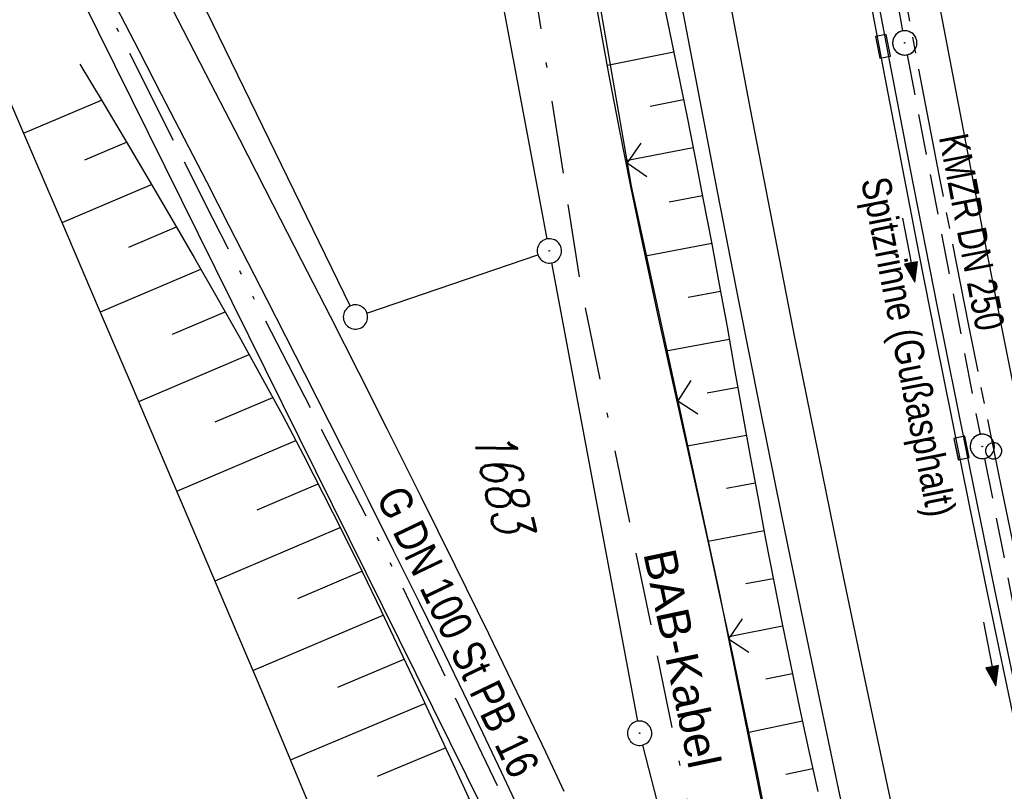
# Model space of a CAD drawing. Extents: x 510526 to 513920, y 467229 to 478797.
# Tile 118 of 256: x 510822 to 510882, y 471835 to 471883. Entities that reach past the tile are written whole.
import ezdxf
from ezdxf.enums import TextEntityAlignment as Align

# ---------------------------------------------------------------- set-up
doc = ezdxf.new("R2010")
doc.units = 0
doc.header["$LTSCALE"] = 10
doc.header["$MEASUREMENT"] = 0
for name, pattern in [('ACAD_ISO13W100', [37, 12, -3, 12, -3, 0.5, -3, 0.5, -3]), ('ACAD_ISO16W100', [73, 15, -6.5, 15, -6.5, 15, -7, 1, -7]), ('ACHSE', [5.5, 4, -0.5, 0.5, -0.5]), ('LT00', [0]), ('STRICHLINIE2', [0.375, 0.25, -0.125])]:
    doc.linetypes.add(name, pattern=pattern)
doc.layers.get('0').update_dxf_attribs({"linetype": 'LT00'})
for name, color, linetype in [('-AX-020', 250, 'ACHSE'), ('-Halt-Pfeil', 4, 'LT00'), ('-Haltung', 182, 'STRICHLINIE2'), ('-Haltungsbeschriftung', 182, 'LT00'), ('-ST-20-1', 250, 'LT00'), ('BAB-KABEL', 220, 'ACAD_ISO16W100'), ('BAB-KABEL_TEXT', 221, 'Continuous'), ('DFK_AB_L', 21, 'LT00'), ('DFK_AB_P', 7, 'LT00'), ('DFK_FLUR_NR', 250, 'LT00'), ('DFK_GZPKT', 250, 'LT00'), ('DFK_KATASTER', 250, 'LT00'), ('GASLTG', 250, 'ACAD_ISO13W100'), ('GASLTG_TEXT', 250, 'Continuous'), ('RINNE_TEXT', 11, 'Continuous'), ('V94_AFBR_BAB', 250, 'LT00'), ('V94_BOESCH', 250, 'LT00'), ('V94_BOSCHUNG', 250, 'LT00'), ('V94_KA_PRUF', 182, 'LT00'), ('V94_LD_MARK', 250, 'LT00'), ('V94_RINNE', 182, 'LT00'), ('V94_SINKK', 182, 'LT00'), ('V94_ZAUN', 40, 'LT00'), ('V95_AFBR_BAB', 250, 'LT00'), ('V95_BOESCH', 250, 'LT00'), ('V95_BOSCHUNG', 250, 'LT00'), ('V95_KA_PRUF', 182, 'LT00'), ('V95_LD_MARK', 250, 'LT00'), ('V95_RINNE', 182, 'LT00'), ('V95_SINKK', 182, 'LT00'), ('V95_ZAUN', 40, 'LT00')]:
    doc.layers.add(name, color=color, linetype=linetype)
doc.styles.add('Arial', font='ARIAL.TTF')
doc.styles.add('Beschrift', font='ARIAL.TTF')
doc.styles.add('Haltungsbeschriftung', font='ARIAL.TTF', dxfattribs={"width": 0.75})
doc.styles.get("Standard").update_dxf_attribs({"font": 'romans.shx'})
doc.styles.add('Versorgungsltg', font='ARIAL.TTF', dxfattribs={"width": 0.8, "height": 2})

# ---------------------------------------------------------------- blocks, each defined once
blk = doc.blocks.new('SYMB7010')
at = {"color": 0, "linetype": 'ByBlock'}
for points in [[(-0.031408, 0.499213), (-0.093728, 0.49134), (-0.15457, 0.475719), (-0.212975, 0.452595), (-0.268021, 0.422333), (-0.31884, 0.385411), (-0.36463, 0.342411), (-0.40467, 0.29401), (-0.438329, 0.240973), (-0.465074, 0.184136), (-0.484486, 0.124395), (-0.496256, 0.062692), (-0.5002, 0)], [(0.5002, 0), (0.496256, 0.062692), (0.484485, 0.124395), (0.465074, 0.184136), (0.438329, 0.240973), (0.40467, 0.29401), (0.36463, 0.342411), (0.31884, 0.385411), (0.268021, 0.422333), (0.212975, 0.452595), (0.15457, 0.475719), (0.093728, 0.49134), (0.031408, 0.499213), (-0.031408, 0.499213)], [(-0.5002, 0), (-0.496256, -0.062692), (-0.484486, -0.124395), (-0.465075, -0.184136), (-0.438329, -0.240973), (-0.404671, -0.29401), (-0.36463, -0.342411), (-0.31884, -0.385411), (-0.268021, -0.422333), (-0.212975, -0.452595), (-0.154571, -0.475719), (-0.093728, -0.49134), (-0.031408, -0.499213), (0.031408, -0.499213)], [(0.031408, -0.499213), (0.093728, -0.491341), (0.15457, -0.475719), (0.212975, -0.452595), (0.268021, -0.422333), (0.31884, -0.385411), (0.36463, -0.342411), (0.404671, -0.294011), (0.438329, -0.240974), (0.465075, -0.184136), (0.484486, -0.124395), (0.496256, -0.062692), (0.500201, 0)]]:
    blk.add_lwpolyline(points, dxfattribs=at)
blk = doc.blocks.new('SYMB0003')
at = {"color": 0, "linetype": 'ByBlock'}
for p, q in [((-0.015712, 0), (0.010166, 0.012015)), ((0, -0.021257), (-0.015712, 0)), ((0.010166, 0.012015), (0, -0.021257))]:
    blk.add_line(p, q, dxfattribs=at)
for points in [[(-0.031395, 0.499013), (-0.093691, 0.491144), (-0.154509, 0.475528), (-0.21289, 0.452414), (-0.267913, 0.422164), (-0.318712, 0.385257), (-0.364484, 0.342274), (-0.404509, 0.293893), (-0.438154, 0.240877), (-0.464888, 0.184062), (-0.484292, 0.124345), (-0.496058, 0.062667), (-0.5, 0)], [(0.5, 0), (0.496057, 0.062667), (0.484292, 0.124345), (0.464888, 0.184062), (0.438153, 0.240877), (0.404509, 0.293893), (0.364484, 0.342274), (0.318712, 0.385257), (0.267913, 0.422164), (0.21289, 0.452414), (0.154509, 0.475528), (0.093691, 0.491144), (0.031395, 0.499013), (-0.031395, 0.499013)], [(-0.5, 0), (-0.496058, -0.062667), (-0.484292, -0.124345), (-0.464888, -0.184062), (-0.438154, -0.240877), (-0.404509, -0.293893), (-0.364485, -0.342274), (-0.318712, -0.385257), (-0.267914, -0.422164), (-0.21289, -0.452414), (-0.154509, -0.475529), (-0.093691, -0.491144), (-0.031395, -0.499014), (0.031395, -0.499014)], [(0.031395, -0.499014), (0.093691, -0.491144), (0.154509, -0.475529), (0.21289, -0.452414), (0.267914, -0.422164), (0.318712, -0.385257), (0.364485, -0.342274), (0.404509, -0.293893), (0.438154, -0.240877), (0.464889, -0.184062), (0.484292, -0.124345), (0.496058, -0.062667), (0.5, 0)]]:
    blk.add_lwpolyline(points, dxfattribs=at)
blk = doc.blocks.new('SYMB0002')
at = {"color": 0, "linetype": 'ByBlock'}
for points in [[(-0.031395, 0.499013), (-0.093691, 0.491144), (-0.154509, 0.475528), (-0.21289, 0.452414), (-0.267913, 0.422164), (-0.318712, 0.385257), (-0.364484, 0.342274), (-0.404509, 0.293893), (-0.438154, 0.240877), (-0.464888, 0.184062), (-0.484292, 0.124345), (-0.496058, 0.062667), (-0.5, 0)], [(-0.5, 0), (-0.496058, -0.062667), (-0.484292, -0.124345), (-0.464888, -0.184062), (-0.438154, -0.240877), (-0.404509, -0.293893), (-0.364485, -0.342274), (-0.318712, -0.385257), (-0.267914, -0.422164), (-0.21289, -0.452414), (-0.154509, -0.475529), (-0.093691, -0.491144), (-0.031395, -0.499014), (0.031395, -0.499014)], [(0.5, 0), (0.496057, 0.062667), (0.484292, 0.124345), (0.464888, 0.184062), (0.438153, 0.240877), (0.404509, 0.293893), (0.364484, 0.342274), (0.318712, 0.385257), (0.267913, 0.422164), (0.21289, 0.452414), (0.154509, 0.475528), (0.093691, 0.491144), (0.031395, 0.499013), (-0.031395, 0.499013)], [(0.031395, -0.499014), (0.093691, -0.491144), (0.154509, -0.475529), (0.21289, -0.452414), (0.267914, -0.422164), (0.318712, -0.385257), (0.364485, -0.342274), (0.404509, -0.293893), (0.438154, -0.240877), (0.464889, -0.184062), (0.484292, -0.124345), (0.496058, -0.062667), (0.5, 0)]]:
    blk.add_lwpolyline(points, dxfattribs=at)
blk = doc.blocks.new('SYMB0652')
at = {"color": 0, "linetype": 'ByBlock'}
blk.add_lwpolyline([(-0.15, -0.075), (0.15, -0.075), (0.15, 0.075), (-0.15, 0.075), (-0.15, -0.075)], dxfattribs=at)
blk = doc.blocks.new('SYMB0024')
at = {"color": 0, "linetype": 'ByBlock'}
for p, q in [((-0.5, 0.5), (0, 0)), ((0, 0), (0.5, 0.5))]:
    blk.add_line(p, q, dxfattribs=at)
blk = doc.blocks.new('SYMB0070')
at = {"color": 0, "linetype": 'ByBlock'}
for p, q in [((-0.5, 0), (0.2, 0)), ((0.5, 0), (0.2, 0.1)), ((0.2, 0.1), (0.2, 0)), ((0.468, 0), (0.21, 0.086)), ((0.21, 0.086), (0.21, -0.086)), ((0.21, -0.086), (0.468, 0)), ((0.22, -0.072), (0.437, 0)), ((0.23, -0.058), (0.405, 0)), ((0.24, -0.045), (0.374, 0)), ((0.342, 0), (0.25, 0.031)), ((0.25, 0.031), (0.25, -0.031)), ((0.25, -0.031), (0.342, 0)), ((0.26, -0.017), (0.31, 0)), ((0.27, -0.003), (0.279, 0))]:
    blk.add_line(p, q, dxfattribs=at)
for points in [[(0.2, 0), (0.2, -0.1), (0.5, 0)], [(0.437, 0), (0.22, 0.072), (0.22, -0.072)], [(0.405, 0), (0.23, 0.058), (0.23, -0.058)], [(0.374, 0), (0.24, 0.045), (0.24, -0.045)], [(0.31, 0), (0.26, 0.017), (0.26, -0.017)], [(0.279, 0), (0.27, 0.003), (0.27, -0.003)]]:
    blk.add_lwpolyline(points, dxfattribs=at)

msp = doc.modelspace()

# ---------------------------------------------------------------- linework, layer by layer
at = {"layer": '-AX-020', "ltscale": 0.2, "flags": 128}
msp.add_lwpolyline([(513881.716, 478796.972), (513877.87, 478787.354), (513870.367, 478768.801), (513862.788, 478750.278), (513855.137, 478731.786), (513847.411, 478713.324), (513839.611, 478694.893), (513831.738, 478676.494), (513823.791, 478658.127), (513815.771, 478639.791), (513807.678, 478621.487), (513799.512, 478603.216), (513791.272, 478584.978), (513782.96, 478566.773), (513774.576, 478548.601), (513766.118, 478530.463), (513757.588, 478512.359), (513748.986, 478494.289), (513740.312, 478476.254), (513731.565, 478458.253), (513722.747, 478440.287), (513713.857, 478422.357), (513704.896, 478404.463), (513695.863, 478386.605), (513686.758, 478368.782), (513677.583, 478350.997), (513668.336, 478333.248), (513659.019, 478315.536), (513649.63, 478297.862), (513640.172, 478280.225), (513630.643, 478262.626), (513621.043, 478245.066), (513611.374, 478227.544), (513601.634, 478210.061), (513591.825, 478192.617), (513586.745, 478183.647), (513576.83, 478166.262), (513566.848, 478148.917), (513556.8, 478131.609), (513546.688, 478114.338), (513536.514, 478097.104), (513526.28, 478079.906), (513515.988, 478062.743), (513505.638, 478045.613), (513495.234, 478028.517), (513484.778, 478011.453), (513474.27, 477994.421), (513463.712, 477977.419), (513453.108, 477960.447), (513442.457, 477943.503), (513431.762, 477926.587), (513421.026, 477909.698), (513410.248, 477892.835), (513399.432, 477875.997), (513388.579, 477859.182), (513377.691, 477842.39), (513366.769, 477825.62), (513355.815, 477808.871), (513344.831, 477792.142), (513333.819, 477775.431), (513322.78, 477758.738), (513311.715, 477742.062), (513300.628, 477725.401), (513289.519, 477708.754), (513278.389, 477692.121), (513267.242, 477675.5), (513256.078, 477658.891), (513244.899, 477642.291), (513233.706, 477625.7), (513222.502, 477609.117), (513211.288, 477592.542), (513200.066, 477575.971), (513188.837, 477559.405), (513177.603, 477542.843), (513166.366, 477526.282), (513154.797, 477509.239), (513142.496, 477491.114), (513130.197, 477472.988), (513117.902, 477454.859), (513105.613, 477436.726), (513093.333, 477418.587), (513081.064, 477400.44), (513068.808, 477382.285), (513056.567, 477364.119), (513044.344, 477345.942), (513032.141, 477327.752), (513019.958, 477309.547), (513007.8, 477291.325), (512995.668, 477273.087), (512983.565, 477254.83), (512971.492, 477236.552), (512959.452, 477218.253), (512947.447, 477199.931), (512935.479, 477181.584), (512923.551, 477163.212), (512911.665, 477144.812), (512899.822, 477126.385), (512888.026, 477107.927), (512876.279, 477089.439), (512864.582, 477070.918), (512852.939, 477052.364), (512841.352, 477033.775), (512829.822, 477015.15), (512818.352, 476996.488), (512806.945, 476977.787), (512795.603, 476959.048), (512789.644, 476949.141), (512778.405, 476930.339), (512767.236, 476911.496), (512756.135, 476892.613), (512745.103, 476873.688), (512734.14, 476854.724), (512723.246, 476835.72), (512712.422, 476816.676), (512701.668, 476797.593), (512690.983, 476778.471), (512680.369, 476759.309), (512669.824, 476740.11), (512659.35, 476720.871), (512648.946, 476701.595), (512638.612, 476682.281), (512628.349, 476662.929), (512618.157, 476643.54), (512608.036, 476624.113), (512597.985, 476604.65), (512588.006, 476585.15), (512578.098, 476565.614), (512568.261, 476546.042), (512558.497, 476526.434), (512548.803, 476506.791), (512539.182, 476487.112), (512529.632, 476467.399), (512520.155, 476447.65), (512510.749, 476427.867), (512501.416, 476408.05), (512492.156, 476388.199), (512482.968, 476368.314), (512473.852, 476348.396), (512464.81, 476328.445), (512455.84, 476308.46), (512446.944, 476288.443), (512438.12, 476268.394), (512429.37, 476248.313), (512420.694, 476228.2), (512412.09, 476208.055), (512403.561, 476187.879), (512395.105, 476167.672), (512386.723, 476147.434), (512378.415, 476127.166), (512370.181, 476106.867), (512362.021, 476086.539), (512353.936, 476066.181), (512345.925, 476045.794), (512337.988, 476025.377), (512330.127, 476004.932), (512322.339, 475984.458), (512314.627, 475963.955), (512306.989, 475943.425), (512299.427, 475922.867), (512291.94, 475902.281), (512284.528, 475881.669), (512277.191, 475861.029), (512269.93, 475840.362), (512262.744, 475819.67), (512255.634, 475798.951), (512248.599, 475778.206), (512241.641, 475757.436), (512234.758, 475736.641), (512227.951, 475715.82), (512221.221, 475694.975), (512214.566, 475674.105), (512207.988, 475653.211), (512201.487, 475632.294), (512200.128, 475627.887), (512194.281, 475608.791), (512188.5, 475589.674), (512182.785, 475570.538), (512177.137, 475551.381), (512171.56, 475532.204), (512166.053, 475513.007), (512160.618, 475493.788), (512155.257, 475474.55), (512149.971, 475455.29), (512148.09, 475448.361), (512142.908, 475429.074), (512137.804, 475409.765), (512132.778, 475390.436), (512127.829, 475371.088), (512122.957, 475351.719), (512118.163, 475332.332), (512113.447, 475312.925), (512108.808, 475293.499), (512104.247, 475274.055), (512099.765, 475254.593), (512095.36, 475235.113), (512091.033, 475215.616), (512086.785, 475196.101), (512082.614, 475176.57), (512078.522, 475157.022), (512074.508, 475137.458), (512070.573, 475117.878), (512066.716, 475098.282), (512063.238, 475080.246), (512059.532, 475060.621), (512055.901, 475040.983), (512052.344, 475021.33), (512048.857, 475001.665), (512045.438, 474981.988), (512042.084, 474962.3), (512038.794, 474942.602), (512035.562, 474922.893), (512032.388, 474903.175), (512029.269, 474883.449), (512026.201, 474863.714), (512023.183, 474843.972), (512020.21, 474824.222), (512017.282, 474804.467), (512014.394, 474784.705), (512011.544, 474764.937), (512008.73, 474745.165), (512005.949, 474725.388), (512003.198, 474705.607), (512000.474, 474685.821), (511997.775, 474666.033), (511995.098, 474646.242), (511992.439, 474626.448), (511989.798, 474606.651), (511987.169, 474586.854), (511984.552, 474567.054), (511981.943, 474547.253), (511979.34, 474527.452), (511976.744, 474507.689), (511975.127, 474495.377), (511973.477, 474482.815), (511971.825, 474470.254), (511970.169, 474457.693), (511968.506, 474445.133), (511966.835, 474432.574), (511965.154, 474420.016), (511963.46, 474407.46), (511961.752, 474394.906), (511960.027, 474382.355), (511958.283, 474369.806), (511956.518, 474357.259), (511954.73, 474344.717), (511952.918, 474332.177), (511951.078, 474319.642), (511949.209, 474307.111), (511947.309, 474294.584), (511945.376, 474282.063), (511943.407, 474269.547), (511941.4, 474257.038), (511939.355, 474244.534), (511937.267, 474232.038), (511935.137, 474219.549), (511932.96, 474207.067), (511930.736, 474194.594), (511928.462, 474182.131), (511926.136, 474169.676), (511923.757, 474157.232), (511921.321, 474144.799), (511918.829, 474132.377), (511916.276, 474119.967), (511913.661, 474107.57), (511910.982, 474095.187), (511908.238, 474082.818), (511905.425, 474070.464), (511902.544, 474058.127), (511899.59, 474045.806), (511896.562, 474033.504), (511893.47, 474021.261), (511890.29, 474008.997), (511887.033, 473996.753), (511883.699, 473984.53), (511880.287, 473972.328), (511876.798, 473960.148), (511873.233, 473947.991), (511869.591, 473935.856), (511865.873, 473923.745), (511862.077, 473911.656), (511858.206, 473899.593), (511854.259, 473887.554), (511850.236, 473875.54), (511846.136, 473863.552), (511841.962, 473851.59), (511837.711, 473839.654), (511833.386, 473827.746), (511828.985, 473815.865), (511824.51, 473804.012), (511819.96, 473792.188), (511815.335, 473780.392), (511810.636, 473768.626), (511805.863, 473756.89), (511801.015, 473745.185), (511796.094, 473733.51), (511791.099, 473721.866), (511786.031, 473710.255), (511780.889, 473698.675), (511775.675, 473687.128), (511770.388, 473675.615), (511765.028, 473664.135), (511759.596, 473652.689), (511754.091, 473641.278), (511748.515, 473629.901), (511742.867, 473618.56), (511737.147, 473607.255), (511731.356, 473595.986), (511725.494, 473584.754), (511719.562, 473573.559), (511713.558, 473562.402), (511707.485, 473551.283), (511701.341, 473540.203), (511695.128, 473529.162), (511688.845, 473518.159), (511682.492, 473507.198), (511676.07, 473496.276), (511669.58, 473485.395), (511663.021, 473474.555), (511656.394, 473463.757), (511649.699, 473453.001), (511642.935, 473442.288), (511636.105, 473431.617), (511629.207, 473420.99), (511622.242, 473410.406), (511615.211, 473399.867), (511608.113, 473389.372), (511600.949, 473378.922), (511593.719, 473368.518), (511586.423, 473358.16), (511579.062, 473347.848), (511571.637, 473337.582), (511564.147, 473327.364), (511556.592, 473317.193), (511548.973, 473307.07), (511541.291, 473296.996), (511533.545, 473286.969), (511525.735, 473276.993), (511517.863, 473267.066), (511509.929, 473257.188), (511501.932, 473247.361), (511493.873, 473237.584), (511485.753, 473227.859), (511477.572, 473218.186), (511475.548, 473215.811), (511467.291, 473206.202), (511458.976, 473196.642), (511450.605, 473187.132), (511442.182, 473177.667), (511433.709, 473168.249), (511425.188, 473158.872), (511416.622, 473149.537), (511408.014, 473140.241), (511399.365, 473130.982), (511390.679, 473121.758), (511381.958, 473112.568), (511373.205, 473103.409), (511364.421, 473094.278), (511355.61, 473085.175), (511346.772, 473076.096), (511337.912, 473067.039), (511329.031, 473058.003), (511320.132, 473048.986), (511311.216, 473039.984), (511302.286, 473030.997), (511293.345, 473022.02), (511284.394, 473013.053), (511275.436, 473004.094), (511266.473, 472995.139), (511255.909, 472984.591), (511236.789, 472965.502), (511230.177, 472958.9), (511223.567, 472952.294), (511216.964, 472945.683), (511210.368, 472939.063), (511203.785, 472932.433), (511197.215, 472925.788), (511190.663, 472919.125), (511184.131, 472912.443), (511177.622, 472905.739), (511171.139, 472899.01), (511164.685, 472892.252), (511158.263, 472885.464), (511151.877, 472878.643), (511145.529, 472871.786), (511139.222, 472864.891), (511132.96, 472857.955), (511126.746, 472850.976), (511120.583, 472843.952), (511114.476, 472836.881), (511109.32, 472830.82), (511103.322, 472823.655), (511097.386, 472816.438), (511091.511, 472809.171), (511085.699, 472801.854), (511079.95, 472794.488), (511074.265, 472787.072), (511068.642, 472779.609), (511063.084, 472772.097), (511057.591, 472764.538), (511052.162, 472756.933), (511046.799, 472749.281), (511041.501, 472741.584), (511036.27, 472733.841), (511031.105, 472726.054), (511026.007, 472718.223), (511020.976, 472710.349), (511016.012, 472702.431), (511011.117, 472694.472), (511006.29, 472686.471), (511001.532, 472678.429), (510996.842, 472670.347), (510992.223, 472662.225), (510987.672, 472654.063), (510983.192, 472645.863), (510978.782, 472637.625), (510974.443, 472629.349), (510970.175, 472621.036), (510965.978, 472612.687), (510961.853, 472604.303), (510957.799, 472595.883), (510953.818, 472587.43), (510949.91, 472578.942), (510946.074, 472570.422), (510942.311, 472561.868), (510938.622, 472553.283), (510935.007, 472544.666), (510931.465, 472536.02), (510927.997, 472527.343), (510924.604, 472518.636), (510921.286, 472509.901), (510918.042, 472501.138), (510914.874, 472492.347), (510911.781, 472483.529), (510908.763, 472474.686), (510905.821, 472465.817), (510902.956, 472456.923), (510900.166, 472448.004), (510897.454, 472439.062), (510894.817, 472430.098), (510892.258, 472421.111), (510889.776, 472412.102), (510887.37, 472403.073), (510885.043, 472394.023), (510882.792, 472384.954), (510880.62, 472375.866), (510878.525, 472366.759), (510876.509, 472357.635), (510874.57, 472348.494), (510872.71, 472339.337), (510870.929, 472330.164), (510869.226, 472320.976), (510867.602, 472311.774), (510866.056, 472302.558), (510864.59, 472293.33), (510863.202, 472284.089), (510861.894, 472274.837), (510860.665, 472265.574), (510859.516, 472256.301), (510858.445, 472247.018), (510857.455, 472237.726), (510856.544, 472228.427), (510855.712, 472219.119), (510854.96, 472209.806), (510854.288, 472200.485), (510853.696, 472191.159), (510853.184, 472181.829), (510852.752, 472172.495), (510852.399, 472163.157), (510852.127, 472153.817), (510851.934, 472144.475), (510851.822, 472135.131), (510851.789, 472125.787), (510851.836, 472116.443), (510851.964, 472107.1), (510852.009, 472104.711), (510852.237, 472095.37), (510852.543, 472086.03), (510852.927, 472076.694), (510853.387, 472067.361), (510853.922, 472058.032), (510854.53, 472048.707), (510855.21, 472039.388), (510855.961, 472030.074), (510856.782, 472020.766), (510857.671, 472011.464), (510858.627, 472002.169), (510859.649, 471992.88), (510860.734, 471983.599), (510861.883, 471974.326), (510863.094, 471965.06), (510864.364, 471955.802), (510865.694, 471946.554), (510867.082, 471937.313), (510868.525, 471928.081), (510870.024, 471918.857), (510871.577, 471909.643), (510873.182, 471900.438), (510874.839, 471891.241), (510876.545, 471882.054), (510878.3, 471872.876), (510880.102, 471863.708), (510881.95, 471854.548), (510883.842, 471845.397), (510885.778, 471836.255), (510887.756, 471827.123), (510889.775, 471817.999), (510891.834, 471808.885), (510893.93, 471799.779), (510896.064, 471790.681), (510898.233, 471781.592), (510900.437, 471772.511), (510902.673, 471763.439), (510904.942, 471754.374), (510907.241, 471745.317), (510909.57, 471736.267), (510911.926, 471727.225), (510914.31, 471718.19), (510916.719, 471709.161), (510919.152, 471700.139), (510921.608, 471691.124), (510924.087, 471682.114), (510926.585, 471673.11), (510929.104, 471664.112), (510931.64, 471655.118), (510934.193, 471646.129), (510936.762, 471637.145), (510939.345, 471628.165), (510941.941, 471619.188), (510944.55, 471610.216), (510947.169, 471601.246), (510949.797, 471592.279), (510952.434, 471583.314), (510955.078, 471574.352), (510957.727, 471565.391), (510960.382, 471556.431), (510963.039, 471547.473), (510967.703, 471531.767), (510970.248, 471523.199), (510975.26, 471506.323), (510980.27, 471489.445), (510985.273, 471472.566), (510990.267, 471455.684), (510995.248, 471438.798), (511000.214, 471421.908), (511005.162, 471405.012), (511010.087, 471388.11), (511014.988, 471371.201), (511019.861, 471354.283), (511024.703, 471337.357), (511029.511, 471320.421), (511034.281, 471303.475), (511039.011, 471286.517), (511043.698, 471269.547), (511048.338, 471252.564), (511052.928, 471235.568), (511057.465, 471218.557), (511061.945, 471201.532), (511066.367, 471184.491), (511070.726, 471167.434), (511075.019, 471150.36), (511079.243, 471133.269), (511083.395, 471116.16), (511086.572, 471102.843), (511090.589, 471085.702), (511094.527, 471068.543), (511098.388, 471051.366), (511102.17, 471034.172), (511105.875, 471016.961), (511109.501, 470999.734), (511113.048, 470982.489), (511116.518, 470965.23), (511119.908, 470947.954), (511123.221, 470930.663), (511126.454, 470913.357), (511129.609, 470896.037), (511132.686, 470878.703), (511135.683, 470861.354), (511138.602, 470843.993), (511141.441, 470826.619), (511144.202, 470809.231), (511146.884, 470791.831), (511149.487, 470774.42), (511152.01, 470756.996), (511154.454, 470739.562), (511156.819, 470722.116), (511159.105, 470704.66), (511161.311, 470687.193), (511163.438, 470669.717), (511165.485, 470652.232), (511165.638, 470650.897), (511167.873, 470631.022), (511170.027, 470611.138), (511172.103, 470591.246), (511174.098, 470571.346), (511176.014, 470551.438), (511177.851, 470531.523), (511179.526, 470512.546), (511180.884, 470496.345), (511182.163, 470480.137), (511183.363, 470463.922), (511184.482, 470447.702), (511185.522, 470431.478), (511186.482, 470415.247), (511187.362, 470399.013), (511188.162, 470382.774), (511188.882, 470366.532), (511189.522, 470350.286), (511190.082, 470334.037), (511190.563, 470317.786), (511190.963, 470301.532), (511191.284, 470285.277), (511191.524, 470269.02), (511191.684, 470252.763), (511191.765, 470236.505), (511191.765, 470220.247), (511191.686, 470203.988), (511191.526, 470187.731), (511191.287, 470171.474), (511191.243, 470169.007), (511190.912, 470152.752), (511190.504, 470136.499), (511190.023, 470120.247), (511189.472, 470103.998), (511188.854, 470087.752), (511188.173, 470071.508), (511187.432, 470055.266), (511186.634, 470039.027), (511185.783, 470022.791), (511184.882, 470006.558), (511183.935, 469990.327), (511182.944, 469974.099), (511181.913, 469957.873), (511180.846, 469941.65), (511179.745, 469925.429), (511178.614, 469909.21), (511177.457, 469892.993), (511176.276, 469876.777), (511175.075, 469860.563), (511173.858, 469844.35), (511172.627, 469828.139), (511171.386, 469811.927), (511170.138, 469795.717), (511168.847, 469778.991), (511030.959, 467993.348), (511029.419, 467973.407), (511027.883, 467953.466), (511026.353, 467933.525), (511024.832, 467913.582), (511023.323, 467893.64), (511021.828, 467873.695), (511020.353, 467853.75), (511018.898, 467833.804), (511017.467, 467813.855), (511016.063, 467793.903), (511014.69, 467773.951), (511013.35, 467753.995), (511012.046, 467734.038), (511010.782, 467714.078), (511009.56, 467694.116), (511008.383, 467674.151), (511007.254, 467654.183), (511006.177, 467634.211), (511005.154, 467614.237), (511004.188, 467594.261), (511003.284, 467574.281), (511002.442, 467554.299), (511001.667, 467534.314), (511000.962, 467514.327), (511000.329, 467494.336), (510999.772, 467474.345), (510999.556, 467465.709), (510999.112, 467445.714), (510998.747, 467425.717), (510998.463, 467405.719), (510998.259, 467385.719), (510998.135, 467365.72), (510998.091, 467345.72), (510998.127, 467325.72), (510998.243, 467305.721), (510998.439, 467285.721), (510998.715, 467265.723), (510999.071, 467245.726), (510999.432, 467229.156)], dxfattribs=at)
at = {"layer": '-Haltung'}
for p, q in [((510871.72, 471905.126), (510876.043, 471881.857)), ((510876.322, 471880.383), (510880.816, 471856.991)), ((510881.1, 471855.518), (510885.599, 471832.398))]:
    msp.add_line(p, q, dxfattribs=at)
at = {"layer": 'BAB-KABEL', "ltscale": 0.03, "flags": 128}
msp.add_lwpolyline([(513339.839, 477816.319), (513312.266, 477774.649), (513284.672, 477732.996), (513252.5, 477694.412), (513223.881, 477653.496), (513195.795, 477612.121), (513167.629, 477570.875), (513139.88, 477529.298), (513111.793, 477487.916), (513083.807, 477446.454), (513055.844, 477404.978), (513022.492, 477355.034), (513000.515, 477321.52), (512973.122, 477279.62), (512945.422, 477237.871), (512917.575, 477196.217), (512879.155, 477137.499), (512858.339, 477103.216), (512837.389, 477068.954), (512811.451, 477026.06), (512784.195, 476983.896), (512756.652, 476941.559), (512731.123, 476898.632), (512706.393, 476854.964), (512681.949, 476811.101), (512658.869, 476770.394), (512633.742, 476723.052), (512609.823, 476678.973), (512586.03, 476634.72), (512574.463, 476609.04), (512565.77, 476584.237), (512545.206, 476542.916), (512523.454, 476497.739), (512501.769, 476452.474), (512480.246, 476407.171), (512458.846, 476361.789), (512438.563, 476315.939), (512418.177, 476270.118), (512378.72, 476177.833), (512359.892, 476131.364), (512341.348, 476084.783), (512322.575, 476038.314), (512304.817, 475991.341), (512287.677, 475944.24), (512270.282, 475897.168), (512254.121, 475849.696), (512237.768, 475802.276), (512221.53, 475754.824), (512205.859, 475707.192), (512190.782, 475659.377), (512175.78, 475611.52), (512161.516, 475563.423), (512145.692, 475515.804), (512137.725, 475496.074), (512130.625, 475467.918), (512119.035, 475418.91), (512105.583, 475370.555), (512100.73, 475351.099), (512084.182, 475320.513), (512082.618, 475318.668), (512071.987, 475296.243), (512062.064, 475264.372), (512059.316, 475232.902), (512061.872, 475193.176), (512054.818, 475143.1), (512045.689, 475099.989), (512036.29, 475050.898), (512027.273, 475001.725), (512018.223, 474952.549), (512008.899, 474903.418), (512000.14, 474854.229), (511992.355, 474804.855), (511985.273, 474755.369), (511977.385, 474700.851), (511969.41, 474646.425), (511966.53, 474615.204), (511972.795, 474604.79), (511970.049, 474596.165), (511959.565, 474586.374), (511941.907, 474517.478), (511936.852, 474477.772), (511926.657, 474399.733), (511919.973, 474355.376), (511910.09, 474296.615), (511899.454, 474238.126), (511883.784, 474152.683), (511870.289, 474094.001), (511857.131, 474053.876), (511852.776, 474012.454), (511853.171, 473966.862), (511852.492, 473957.146), (511851.311, 473949.656), (511841.692, 473942.065), (511825.821, 473895.229), (511826.651, 473894.117), (511810.899, 473851.945), (511793.573, 473805.027), (511775.285, 473758.358), (511755.124, 473712.475), (511734.052, 473667.008), (511712.225, 473621.972), (511689.498, 473577.273), (511665.157, 473533.497), (511639.854, 473490.241), (511612.908, 473448.14), (511601.588, 473431.806), (511558.048, 473366.072), (511514.894, 473306.01), (511484.056, 473267.454), (511450.631, 473224.7), (511393.065, 473164.53), (511363.017, 473132.866), (511308.517, 473076.446), (511275.572, 473040.359), (511243.006, 473009.331), (511235.22, 472986.054), (511231.03, 472981.056), (511075.99, 472813.106), (511070.243, 472807.304), (511057.801, 472797.513), (511038.028, 472769.96), (511010.695, 472730.526), (510983.876, 472687.185), (510959.577, 472643.761), (510934.3, 472604.326), (510904.804, 472574.327), (510913.914, 472558.288), (510911.702, 472550.665), (510911.228, 472549.239), (510895.971, 472514.712), (510882.655, 472477.924), (510872.403, 472460.753), (510857.497, 472432.352), (510836.101, 472381.12), (510836.281, 472368.894), (510832.944, 472355.972), (510830.181, 472332.026), (510848.219, 472325.537), (510838.512, 472271.416), (510831.965, 472215.431), (510830.702, 472169.392), (510828.833, 472118.665), (510829.075, 472067.625), (510833.949, 472011.739), (510842.444, 471951.437), (510849.978, 471906.34), (510856.18, 471866.272), (510867.229, 471812.821), (510879.853, 471762.875), (510891.506, 471713.806), (510903.789, 471665.07), (510916.063, 471616.285), (510929.638, 471568.076), (510950.958, 471501.368), (510971.606, 471429.824), (510974.35, 471422.765), (510989.551, 471366.875), (511004.499, 471314.199), (511016.364, 471270.838), (511026.276, 471232.419), (511039.24, 471184.146), (511056.597, 471116.881), (511065.905, 471078.265), (511077.604, 471030.011), (511089.225, 470981.622), (511098.911, 470932.895), (511107.165, 470884.025), (511116.152, 470835.042), (511125.079, 470786.059), (511133.148, 470736.973), (511137.299, 470706.315), (511129.89, 470689.715), (511129.543, 470684.612), (511132.443, 470671.581), (511143.113, 470670.948), (511145.784, 470638.261), (511151.08, 470588.888), (511155.977, 470539.416), (511159.512, 470489.779), (511162.627, 470440.141), (511165.944, 470390.621), (511167.842, 470340.945), (511167.805, 470291.237), (511167.773, 470272.425), (511169.192, 470243.962), (511168.974, 470223.344), (511163.734, 470203.872), (511151.457, 470170.118), (511152.401, 470145.764), (511161.627, 470107.325), (511162.261, 470078.654), (511157.084, 470021.39), (511153.973, 469975.779), (511150.229, 469924.108), (511146.614, 469878.373), (511141.044, 469826.728), (511133.852, 469745.039), (511131.815, 469700.017), (511128.932, 469655.166), (511125.194, 469595.287), (511130.663, 469554.69), (511130.405, 469544.669), (511121.691, 469477.401)], dxfattribs=at)
at = {"layer": 'DFK_AB_L'}
for p, q in [((510854.143, 471869.038), (510847.958, 471902.103)), ((510854.418, 471867.563), (510859.703, 471839.318)), ((510860.025, 471837.853), (510872.806, 471787.427))]:
    msp.add_line(p, q, dxfattribs=at)
at = {"layer": 'DFK_KATASTER'}
for p, q in [((510820.739, 471908.546), (510842.002, 471864.904)), ((510814.433, 471906.158), (510850.188, 471833.932)), ((510843.04, 471864.472), (510853.57, 471868.058))]:
    msp.add_line(p, q, dxfattribs=at)
at = {"layer": 'GASLTG', "ltscale": 0.05, "flags": 128}
msp.add_lwpolyline([(510920.104, 470706.604), (510914.409, 470710.13), (510914.634, 470710.551), (510914.635, 470710.553), (510915.107, 470711.434), (510915.133, 470711.482), (510924.426, 470729.113), (510927.15, 470734.364), (510929.669, 470739.314), (510934.82, 470749.505), (510943.215, 470765.604), (510951.786, 470782.417), (510955.299, 470789.47), (510970.889, 470818.924), (510977.463, 470831.544), (510985.203, 470846.161), (510990.36, 470857.806), (510991.765, 470863.585), (510992.028, 470865.935), (510991.866, 470869.484), (510991.382, 470873.517), (510990.636, 470877.492), (510987.297, 470891.057), (510982.842, 470908.345), (510978.794, 470924.2), (510975.332, 470937.868), (510970.924, 470955.74), (510967.205, 470970.989), (510963.04, 470987.523), (510958.904, 471003.945), (510955.487, 471017.711), (510952.711, 471029.571), (510949.123, 471043.315), (510947.105, 471049.65), (510945.469, 471054.352), (510943.233, 471059.893), (510941.566, 471063.438), (510935.071, 471076.844), (510929.456, 471087.431), (510924.029, 471097.173), (510920.634, 471102.916), (510918.341, 471107.025), (510915.788, 471111.699), (510910.955, 471120.831), (510912.32, 471123.075), (510917.24, 471131.306), (510922.369, 471141.778), (510927.853, 471155.357), (510932.262, 471168.96), (510933.535, 471173.872), (510935.439, 471185.468), (510935.732, 471195.312), (510935.308, 471202.83), (510933.429, 471223.774), (510931.943, 471235.743), (510929.251, 471258.511), (510929.251, 471258.511), (510925.809, 471285.735), (510922.77, 471311.042), (510920.606, 471328.906), (510919.255, 471339.831), (510916.048, 471365.82), (510916.048, 471365.82), (510915.031, 471373.833), (510915.021, 471373.93), (510913.433, 471389.382), (510913.229, 471391.369), (510912.234, 471398.074), (510908.112, 471411.437), (510900.343, 471427.732), (510898.309, 471432.548), (510896.812, 471437.106), (510894.091, 471447.989), (510892.653, 471455.062), (510890.05, 471473.478), (510888.694, 471486.012), (510887.863, 471495.053), (510886.053, 471510.709), (510883.639, 471529.856), (510881.084, 471548.708), (510879.22, 471564.324), (510877.287, 471580.362), (510875.577, 471601.306), (510874.024, 471612.33), (510872.415, 471620.732), (510869.824, 471631.458), (510866.472, 471642.466), (510864.433, 471650.694), (510863.208, 471657.089), (510862.93, 471664.798), (510863.082, 471672.093), (510864.2, 471678.593), (510865.308, 471681.468), (510867.014, 471686.478), (510873.316, 471699.457), (510875.52, 471705.96), (510877.509, 471713.967), (510878.502, 471721.015), (510878.918, 471729.798), (510878.202, 471738.279), (510875.953, 471752.143), (510872.542, 471766.704), (510869.779, 471780.525), (510865.369, 471797.417), (510861.124, 471810.981), (510858.561, 471818.798), (510854.878, 471827.359), (510845.16, 471847.744), (510833.546, 471870.289), (510820.88, 471895.409), (510815.24, 471907.038), (510808.358, 471924.03), (510802.872, 471939.393), (510802.872, 471939.394), (510798.877, 471951.675), (510793.309, 471966.521), (510784.312, 471985.424), (510781.453, 471991.407), (510778.337, 471998.292), (510771.885, 472013.183), (510768.45, 472022.051), (510766.762, 472026.94), (510765.708, 472032.523), (510765.073, 472039.474), (510765.007, 472043.672), (510765.497, 472052.735), (510767.03, 472075.695), (510768.152, 472090.498), (510768.954, 472106.367), (510769.793, 472115.591), (510770.667, 472126.567), (510771.317, 472148.212), (510771.584, 472157.803), (510771.097, 472167.013), (510769.348, 472174.788), (510767.647, 472179.412), (510763.262, 472188.418), (510757.58, 472201.108), (510751.263, 472211.431), (510743.882, 472222.106), (510737.555, 472230.63), (510732.717, 472236.298), (510725.099, 472246.12), (510721.861, 472251.101), (510719.59, 472257.553), (510718.778, 472259.466), (510717.405, 472264.423), (510716.346, 472272.744), (510715.921, 472281.649), (510715.979, 472283.898), (510715.887, 472284.674), (510717.412, 472290.695), (510722.259, 472309.767), (510722.713, 472313.225), (510723.168, 472322.553), (510723.115, 472323.592), (510721.849, 472330.197), (510719.118, 472338.66), (510716.169, 472345.621), (510715.251, 472348.079), (510710.6, 472357.015), (510707.862, 472361.495), (510701.865, 472369.636), (510700.872, 472370.864)], dxfattribs=at)
at = {"layer": 'V94_AFBR_BAB'}
for points in [[(510879.91, 471799.924), (510879.262, 471802.736), (510878.281, 471807.016), (510877.309, 471811.297), (510876.346, 471815.581), (510875.393, 471819.867), (510874.276, 471824.964), (510873.176, 471830.065), (510872.09, 471835.17), (510871.019, 471840.277), (510869.96, 471845.387), (510868.609, 471851.997), (510867.277, 471858.611), (510865.963, 471865.228), (510864.666, 471871.849), (510863.833, 471876.15), (510863.007, 471880.453), (510862.191, 471884.757), (510861.386, 471889.063), (510860.593, 471893.372), (510859.814, 471897.683), (510858.68, 471904.109), (510857.578, 471910.541), (510856.506, 471916.977)], [(510896.35, 471798.005), (510895.358, 471802.257), (510894.159, 471807.445), (510892.972, 471812.637), (510891.798, 471817.831), (510890.64, 471823.029), (510888.807, 471831.417), (510887.015, 471839.815), (510885.265, 471848.221), (510884.198, 471853.446), (510883.146, 471858.674), (510882.107, 471863.904), (510881.08, 471869.137), (510880.064, 471874.372), (510879.239, 471878.664), (510878.423, 471882.958), (510877.615, 471887.254), (510876.819, 471891.552), (510876.034, 471895.852), (510875.263, 471900.154), (510874.514, 471904.416), (510873.778, 471908.681), (510873.054, 471912.948)], [(510855.201, 471834.98), (510854.054, 471837.418), (510852.893, 471839.851), (510851.722, 471842.278), (510850.543, 471844.701), (510848.472, 471848.925), (510846.385, 471853.14), (510844.283, 471857.347), (510842.542, 471860.801), (510840.791, 471864.251), (510839.033, 471867.697), (510837.269, 471871.141), (510835.196, 471875.175), (510833.118, 471879.207), (510831.037, 471883.237), (510828.953, 471887.267), (510827.832, 471889.433), (510826.714, 471891.6), (510825.6, 471893.77), (510824.494, 471895.943), (510823.397, 471898.121), (510822.313, 471900.306), (510821.244, 471902.497)], [(510820.616, 471897.148), (510821.993, 471894.363), (510823.385, 471891.585), (510824.789, 471888.813), (510826.201, 471886.046), (510827.585, 471883.349), (510828.974, 471880.654), (510830.365, 471877.96), (510831.756, 471875.267), (510833.147, 471872.573), (510834.535, 471869.877), (510836.872, 471865.312), (510839.197, 471860.74), (510841.51, 471856.162), (510843.101, 471852.995), (510844.684, 471849.825), (510846.258, 471846.649), (510847.821, 471843.468), (510848.997, 471841.05), (510850.163, 471838.626), (510851.316, 471836.197), (510852.454, 471833.761)]]:
    msp.add_lwpolyline(points, dxfattribs=at)
at = {"layer": 'V94_BOESCH'}
for points in [[(510867.864, 471832.194), (510867.116, 471835.97), (510866.346, 471839.742), (510865.557, 471843.51), (510864.75, 471847.274), (510864.143, 471850.052), (510863.529, 471852.829), (510862.913, 471855.604), (510862.295, 471858.38), (510861.681, 471861.156), (510861.072, 471863.934), (510860.472, 471866.713), (510859.883, 471869.494), (510859.309, 471872.279), (510858.629, 471875.69), (510857.973, 471879.107), (510857.339, 471882.528), (510856.723, 471885.952)], [(510861.151, 471884.406), (510861.683, 471881.817), (510862.214, 471879.228), (510862.74, 471876.638), (510863.259, 471874.046), (510863.766, 471871.452), (510864.263, 471868.841), (510864.748, 471866.227), (510865.225, 471863.613), (510865.697, 471860.997), (510866.168, 471858.381), (510866.641, 471855.766), (510867.119, 471853.151), (510867.606, 471850.539), (510868.105, 471847.929), (510868.62, 471845.322), (510869.149, 471842.736), (510869.693, 471840.153), (510870.251, 471837.572), (510870.819, 471834.994)], [(510825.353, 471879.811), (510826.776, 471877.426), (510828.197, 471875.039), (510829.612, 471872.65), (510831.019, 471870.257), (510832.414, 471867.857), (510833.795, 471865.45), (510835.159, 471863.035), (510836.504, 471860.609), (510837.826, 471858.172), (510839.122, 471855.721), (510840.35, 471853.338), (510841.555, 471850.942), (510842.74, 471848.537), (510843.908, 471846.122), (510845.062, 471843.699), (510846.206, 471841.27), (510847.343, 471838.837), (510848.475, 471836.4), (510849.406, 471834.392)], [(510848.497, 471810.952), (510847.355, 471814.468), (510846.123, 471817.954), (510844.802, 471821.406), (510843.392, 471824.824), (510841.707, 471828.864), (510840.02, 471832.904), (510838.33, 471836.942), (510836.635, 471840.978), (510834.635, 471845.718), (510832.627, 471850.456), (510830.613, 471855.19), (510828.592, 471859.921), (510826.567, 471864.651), (510824.539, 471869.38), (510822.509, 471874.107), (510820.477, 471878.834)]]:
    msp.add_lwpolyline(points, dxfattribs=at)
at = {"layer": 'V94_BOSCHUNG'}
for p, q in [((510861.943, 471880.548), (510857.857, 471879.725)), ((510821.882, 471875.565), (510826.673, 471877.599)), ((510862.543, 471877.608), (510860.481, 471877.193)), ((510825.644, 471873.903), (510828.222, 471874.998)), ((510863.137, 471874.658), (510858.994, 471873.843)), ((510824.25, 471870.052), (510829.764, 471872.393)), ((510863.717, 471871.705), (510861.653, 471871.309)), ((510828.364, 471868.54), (510831.295, 471869.784)), ((510864.28, 471868.749), (510860.201, 471867.984)), ((510826.616, 471864.538), (510832.811, 471867.169)), ((510864.826, 471865.799), (510862.828, 471865.425)), ((510831.053, 471863.163), (510834.309, 471864.545)), ((510865.365, 471862.839), (510861.468, 471862.126)), ((510828.977, 471859.022), (510835.784, 471861.913)), ((510865.897, 471859.886), (510864.006, 471859.54)), ((510833.694, 471857.766), (510837.234, 471859.269)), ((510831.331, 471853.503), (510838.654, 471856.613)), ((510866.429, 471856.934), (510862.766, 471856.264)), ((510836.273, 471852.342), (510840.041, 471853.943)), ((510866.965, 471853.991), (510865.192, 471853.659)), ((510833.677, 471847.981), (510841.397, 471851.259)), ((510867.512, 471851.042), (510864.067, 471850.395)), ((510838.786, 471846.891), (510842.726, 471848.564)), ((510868.072, 471848.103), (510866.391, 471847.779)), ((510836.013, 471842.454), (510844.033, 471845.86)), ((510868.651, 471845.168), (510865.344, 471844.514)), ((510841.25, 471841.419), (510845.328, 471843.137)), ((510869.251, 471842.246), (510867.609, 471841.904)), ((510838.329, 471836.946), (510846.609, 471840.409)), ((510869.872, 471839.319), (510866.578, 471838.617)), ((510843.683, 471835.933), (510847.883, 471837.676)), ((510870.509, 471836.396), (510868.843, 471836.032))]:
    msp.add_line(p, q, dxfattribs=at)
at = {"layer": 'V94_LD_MARK'}
msp.add_lwpolyline([(510883.082, 471799.554), (510882.49, 471802.11), (510880.399, 471811.302), (510878.345, 471820.502), (510876.799, 471827.551), (510875.276, 471834.604), (510873.777, 471841.663), (510872.303, 471848.727), (510870.856, 471855.796), (510869.435, 471862.871), (510868.043, 471869.951), (510866.68, 471877.036), (510865.346, 471884.127), (510864.044, 471891.224), (510862.774, 471898.327), (510861.304, 471906.795), (510859.88, 471915.271)], dxfattribs=at)
at = {"layer": 'V94_RINNE'}
for points in [[(510868.938, 471912.321), (510870.04, 471905.882), (510871.171, 471899.449), (510872.112, 471894.22), (510873.071, 471888.995), (510874.046, 471883.773), (510875.035, 471878.553), (510876.038, 471873.336), (510877.051, 471868.129), (510878.077, 471862.924), (510879.116, 471857.723), (510880.17, 471852.524), (510881.239, 471847.328), (510882.302, 471842.244), (510883.38, 471837.164), (510884.472, 471832.087), (510885.577, 471827.012), (510886.694, 471821.94), (510888.14, 471815.452), (510889.604, 471808.967), (510891.084, 471802.486), (510892, 471798.512)], [(510892.546, 471798.449), (510892.087, 471800.425), (510891.091, 471804.745), (510890.101, 471809.066), (510889.118, 471813.389), (510888.144, 471817.713), (510887.179, 471822.04), (510885.786, 471828.377), (510884.414, 471834.719), (510883.064, 471841.065), (510881.735, 471847.416), (510879.957, 471856.076), (510878.217, 471864.744), (510876.516, 471873.419), (510875.264, 471879.946), (510874.036, 471886.477), (510872.832, 471893.013), (510871.654, 471899.554), (510870.524, 471905.98), (510869.42, 471912.411)]]:
    msp.add_lwpolyline(points, dxfattribs=at)
at = {"layer": 'V94_ZAUN'}
for p, q in [((510856.511, 471888.513), (510859.064, 471873.732)), ((510865.327, 471844.394), (510868.275, 471829.687))]:
    msp.add_line(p, q, dxfattribs=at)
for points in [[(510859.064, 471873.732), (510859.313, 471872.289), (510862.188, 471859.062)], [(510862.188, 471859.062), (510864.749, 471847.277), (510865.327, 471844.394)]]:
    msp.add_lwpolyline(points, dxfattribs=at)
at = {"layer": 'V95_AFBR_BAB'}
for points in [[(510898.037, 471790.832), (510896.568, 471797.071), (510895.358, 471802.257), (510894.159, 471807.446), (510892.972, 471812.637), (510891.798, 471817.831), (510890.64, 471823.029), (510888.807, 471831.417), (510887.015, 471839.815), (510885.265, 471848.221), (510884.198, 471853.446), (510883.146, 471858.674), (510882.107, 471863.904), (510881.08, 471869.137), (510880.064, 471874.372), (510879.239, 471878.664), (510878.423, 471882.958), (510877.615, 471887.254), (510876.819, 471891.552), (510876.034, 471895.852), (510875.263, 471900.154), (510874.514, 471904.416), (510874.211, 471906.172)], [(510881.239, 471794.18), (510880.248, 471798.457), (510879.262, 471802.736), (510878.281, 471807.016), (510877.309, 471811.297), (510876.346, 471815.581), (510875.393, 471819.867), (510874.276, 471824.964), (510873.176, 471830.066), (510872.09, 471835.17), (510871.019, 471840.277), (510869.96, 471845.387), (510868.609, 471851.997), (510867.277, 471858.611), (510865.963, 471865.228), (510864.666, 471871.849), (510863.833, 471876.15), (510863.007, 471880.453), (510862.191, 471884.757), (510861.386, 471889.063), (510860.593, 471893.372), (510859.814, 471897.683), (510858.925, 471902.722)], [(510855.201, 471834.98), (510854.054, 471837.418), (510852.893, 471839.851), (510851.722, 471842.278), (510850.543, 471844.701), (510848.472, 471848.925), (510846.385, 471853.14), (510844.283, 471857.347), (510842.542, 471860.801), (510840.791, 471864.251), (510839.033, 471867.697), (510837.269, 471871.141), (510835.196, 471875.175), (510833.118, 471879.207), (510831.037, 471883.237), (510828.953, 471887.267), (510827.832, 471889.433), (510826.714, 471891.6), (510825.6, 471893.77), (510824.946, 471895.054)], [(510821.983, 471894.385), (510821.993, 471894.363), (510823.385, 471891.585), (510824.789, 471888.813), (510826.201, 471886.046), (510827.585, 471883.349), (510828.974, 471880.654), (510830.365, 471877.96), (510831.756, 471875.267), (510833.147, 471872.573), (510834.535, 471869.877), (510836.872, 471865.312), (510839.197, 471860.74), (510841.51, 471856.162), (510843.101, 471852.996), (510844.684, 471849.825), (510846.258, 471846.649), (510847.821, 471843.468), (510848.997, 471841.05), (510850.163, 471838.626), (510851.316, 471836.197), (510852.454, 471833.761)]]:
    msp.add_lwpolyline(points, dxfattribs=at)
at = {"layer": 'V95_BOESCH'}
for points in [[(510867.864, 471832.194), (510867.116, 471835.97), (510866.346, 471839.742), (510865.557, 471843.51), (510864.75, 471847.274), (510864.143, 471850.052), (510863.529, 471852.829), (510862.913, 471855.604), (510862.295, 471858.38), (510861.681, 471861.156), (510861.072, 471863.934), (510860.472, 471866.713), (510859.883, 471869.494), (510859.309, 471872.279), (510858.629, 471875.69), (510857.973, 471879.107), (510857.339, 471882.528), (510856.723, 471885.952), (510856.125, 471889.38), (510855.541, 471892.81), (510854.97, 471896.243), (510854.408, 471899.677), (510854.092, 471901.631)], [(510861.151, 471884.406), (510861.683, 471881.817), (510862.213, 471879.228), (510862.74, 471876.638), (510863.259, 471874.046), (510863.766, 471871.452), (510864.263, 471868.841), (510864.748, 471866.227), (510865.225, 471863.613), (510865.697, 471860.997), (510866.168, 471858.381), (510866.641, 471855.766), (510867.119, 471853.151), (510867.606, 471850.539), (510868.105, 471847.929), (510868.62, 471845.322), (510869.149, 471842.736), (510869.693, 471840.153), (510870.251, 471837.572), (510870.819, 471834.994)], [(510825.353, 471879.811), (510826.776, 471877.426), (510828.197, 471875.039), (510829.612, 471872.65), (510831.019, 471870.257), (510832.414, 471867.857), (510833.795, 471865.45), (510835.159, 471863.035), (510836.504, 471860.609), (510837.826, 471858.172), (510839.122, 471855.721), (510840.35, 471853.338), (510841.555, 471850.943), (510842.74, 471848.537), (510843.908, 471846.122), (510845.062, 471843.699), (510846.206, 471841.27), (510847.343, 471838.837), (510848.475, 471836.4), (510849.406, 471834.392)], [(510848.497, 471810.952), (510847.355, 471814.468), (510846.123, 471817.954), (510844.802, 471821.406), (510843.392, 471824.824), (510841.707, 471828.864), (510840.02, 471832.904), (510838.33, 471836.942), (510836.635, 471840.978), (510834.635, 471845.719), (510832.627, 471850.456), (510830.613, 471855.19), (510828.592, 471859.921), (510826.567, 471864.651), (510824.539, 471869.38), (510822.509, 471874.107), (510820.477, 471878.834)]]:
    msp.add_lwpolyline(points, dxfattribs=at)
at = {"layer": 'V95_BOSCHUNG'}
for p, q in [((510861.943, 471880.548), (510857.857, 471879.725)), ((510821.882, 471875.565), (510826.673, 471877.599)), ((510862.543, 471877.608), (510860.481, 471877.193)), ((510825.644, 471873.903), (510828.222, 471874.998)), ((510863.137, 471874.658), (510858.994, 471873.843)), ((510824.25, 471870.052), (510829.764, 471872.393)), ((510863.717, 471871.705), (510861.653, 471871.309)), ((510828.364, 471868.54), (510831.295, 471869.784)), ((510864.28, 471868.749), (510860.201, 471867.984)), ((510826.616, 471864.538), (510832.811, 471867.169)), ((510864.826, 471865.799), (510862.828, 471865.425)), ((510831.053, 471863.163), (510834.309, 471864.545)), ((510865.365, 471862.839), (510861.468, 471862.126)), ((510828.977, 471859.022), (510835.784, 471861.913)), ((510865.897, 471859.886), (510864.006, 471859.54)), ((510833.694, 471857.766), (510837.234, 471859.269)), ((510831.331, 471853.503), (510838.654, 471856.613)), ((510866.429, 471856.934), (510862.766, 471856.264)), ((510836.273, 471852.343), (510840.041, 471853.943)), ((510866.965, 471853.991), (510865.192, 471853.659)), ((510833.677, 471847.981), (510841.397, 471851.259)), ((510867.512, 471851.042), (510864.067, 471850.395)), ((510838.786, 471846.891), (510842.726, 471848.564)), ((510868.072, 471848.103), (510866.391, 471847.779)), ((510836.013, 471842.454), (510844.033, 471845.86)), ((510868.651, 471845.168), (510865.344, 471844.514)), ((510841.25, 471841.419), (510845.328, 471843.137)), ((510869.251, 471842.246), (510867.609, 471841.904)), ((510838.329, 471836.946), (510846.609, 471840.409)), ((510869.872, 471839.319), (510866.578, 471838.617)), ((510843.683, 471835.933), (510847.883, 471837.676)), ((510870.509, 471836.396), (510868.843, 471836.032))]:
    msp.add_line(p, q, dxfattribs=at)
at = {"layer": 'V95_LD_MARK'}
msp.add_lwpolyline([(510884.617, 471792.927), (510882.49, 471802.11), (510880.399, 471811.302), (510878.345, 471820.502), (510876.799, 471827.551), (510875.276, 471834.604), (510873.777, 471841.663), (510872.303, 471848.727), (510870.856, 471855.796), (510869.435, 471862.871), (510868.043, 471869.951), (510866.68, 471877.036), (510865.346, 471884.127), (510864.044, 471891.224), (510862.774, 471898.327), (510861.895, 471903.392)], dxfattribs=at)
at = {"layer": 'V95_RINNE'}
for points in [[(510870.15, 471905.256), (510871.171, 471899.449), (510872.112, 471894.22), (510873.071, 471888.995), (510874.046, 471883.773), (510875.035, 471878.553), (510876.038, 471873.336), (510877.051, 471868.129), (510878.077, 471862.924), (510879.116, 471857.723), (510880.17, 471852.524), (510881.239, 471847.328), (510882.302, 471842.244), (510883.38, 471837.164), (510884.472, 471832.087), (510885.577, 471827.012), (510886.694, 471821.94), (510888.14, 471815.452), (510889.604, 471808.967), (510891.084, 471802.486), (510892.578, 471796.009), (510893.757, 471790.944)], [(510894.073, 471791.888), (510893.089, 471796.107), (510892.087, 471800.425), (510891.091, 471804.745), (510890.101, 471809.066), (510889.118, 471813.389), (510888.144, 471817.713), (510887.179, 471822.04), (510885.786, 471828.377), (510884.414, 471834.719), (510883.064, 471841.065), (510881.735, 471847.416), (510879.957, 471856.076), (510878.217, 471864.744), (510876.516, 471873.419), (510875.264, 471879.946), (510874.036, 471886.477), (510872.832, 471893.013), (510871.654, 471899.554), (510870.632, 471905.364)]]:
    msp.add_lwpolyline(points, dxfattribs=at)
at = {"layer": 'V95_ZAUN'}
for p, q in [((510856.511, 471888.513), (510859.064, 471873.732)), ((510865.327, 471844.394), (510868.275, 471829.687))]:
    msp.add_line(p, q, dxfattribs=at)
for points in [[(510859.064, 471873.732), (510859.313, 471872.289), (510862.188, 471859.062)], [(510862.188, 471859.062), (510864.749, 471847.277), (510865.327, 471844.394)]]:
    msp.add_lwpolyline(points, dxfattribs=at)

# ---------------------------------------------------------------- block references
at = {"layer": '-Halt-Pfeil', "yscale": 4, "zscale": 4}
for p, xscale, rotation in [((510876.413, 471868.346), 4.000000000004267, 280.8745439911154), ((510881.405, 471843.467), 4.000000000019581, 281.0105639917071)]:
    msp.add_blockref('SYMB0070', p, dxfattribs=dict(at, xscale=xscale, rotation=rotation))
at = {"layer": '-ST-20-1', "rotation": 258.929999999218}
msp.add_blockref('SYMB0002', (510881.658, 471855.979), dxfattribs=at)
at = {"layer": 'DFK_AB_P', "xscale": 1.499999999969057, "yscale": 1.5, "zscale": 1.5, "rotation": 251.2881100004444}
for p in [(510854.28, 471868.3), (510859.84, 471838.58)]:
    msp.add_blockref('SYMB0003', p, dxfattribs=at)
at = {"layer": 'DFK_GZPKT', "xscale": 1.499999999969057, "yscale": 1.5, "zscale": 1.5, "rotation": 251.2881100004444}
msp.add_blockref('SYMB7010', (510842.33, 471864.23), dxfattribs=at)
at = {"layer": 'V94_KA_PRUF', "xscale": 1.500000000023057, "yscale": 1.5, "zscale": 1.5, "rotation": 263.3409047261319}
for p in [(510876.18, 471881.12), (510880.957, 471856.254)]:
    msp.add_blockref('SYMB0003', p, dxfattribs=at)
at = {"layer": 'V94_SINKK', "yscale": 4.5, "zscale": 4.5}
for p, xscale, rotation in [((510874.838, 471880.905), 4.500000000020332, 280.8591051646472), ((510879.674, 471856.157), 4.499999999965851, 281.4575527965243)]:
    msp.add_blockref('SYMB0652', p, dxfattribs=dict(at, xscale=xscale, rotation=rotation))
at = {"layer": 'V94_ZAUN', "yscale": 2.099999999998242, "zscale": 2.1}
for p, xscale, rotation in [((510859.064, 471873.732), 2.099999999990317, 279.7993139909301), ((510862.188, 471859.062), 2.100000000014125, 282.2591239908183), ((510865.327, 471844.394), 2.100000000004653, 281.3379139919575)]:
    msp.add_blockref('SYMB0024', p, dxfattribs=dict(at, xscale=xscale, rotation=rotation))
at = {"layer": 'V95_KA_PRUF', "xscale": 1.500000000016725, "yscale": 1.500000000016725, "zscale": 1.5, "rotation": 282.7179066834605}
for p in [(510876.18, 471881.12), (510880.957, 471856.254)]:
    msp.add_blockref('SYMB0003', p, dxfattribs=at)
at = {"layer": 'V95_SINKK', "zscale": 4.5}
for p, xscale, yscale, rotation in [((510874.838, 471880.905), 4.499999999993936, 4.499999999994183, 281.010340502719), ((510879.674, 471856.157), 4.499999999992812, 4.499999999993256, 281.6304886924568)]:
    msp.add_blockref('SYMB0652', p, dxfattribs=dict(at, xscale=xscale, yscale=yscale, rotation=rotation))
at = {"layer": 'V95_ZAUN', "yscale": 2.100000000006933, "zscale": 2.1}
for p, xscale, rotation in [((510859.064, 471873.732), 2.099999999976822, 279.8001466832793), ((510862.188, 471859.062), 2.10000000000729, 282.2597766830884), ((510865.327, 471844.394), 2.099999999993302, 281.3364166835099)]:
    msp.add_blockref('SYMB0024', p, dxfattribs=dict(at, xscale=xscale, rotation=rotation))

# ---------------------------------------------------------------- texts
at = {"layer": '-Haltungsbeschriftung', "style": 'Haltungsbeschriftung', "width": 0.75}
msp.add_text('KMZR DN 250', height=1.8, rotation=280.87455, dxfattribs=at).set_placement((510878.276, 471875.313))
at = {"layer": 'BAB-KABEL_TEXT', "style": 'Beschrift'}
msp.add_text('BAB-Kabel', height=2, rotation=281.95451, dxfattribs=at).set_placement((510861.475, 471842.976), align=Align.CENTER)
at = {"layer": 'DFK_FLUR_NR', "oblique": 13.754, "width": 0.75}
msp.add_text('1683', height=2.5, rotation=282.7179, dxfattribs=at).set_placement((510849.526, 471857.026))
at = {"layer": 'GASLTG_TEXT', "style": 'Versorgungsltg', "width": 0.8}
msp.add_text('G DN 100 St PB 16', height=2, rotation=295.56999, dxfattribs=at).set_placement((510847.754, 471844.405), align=Align.CENTER)
at = {"layer": 'RINNE_TEXT', "style": 'Arial', "width": 0.8}
msp.add_text('Spitzrinne (Gußasphalt)', height=1.8, rotation=281.14514, dxfattribs=at).set_placement((510873.473, 471872.643))

doc.saveas('drawing.dxf')
